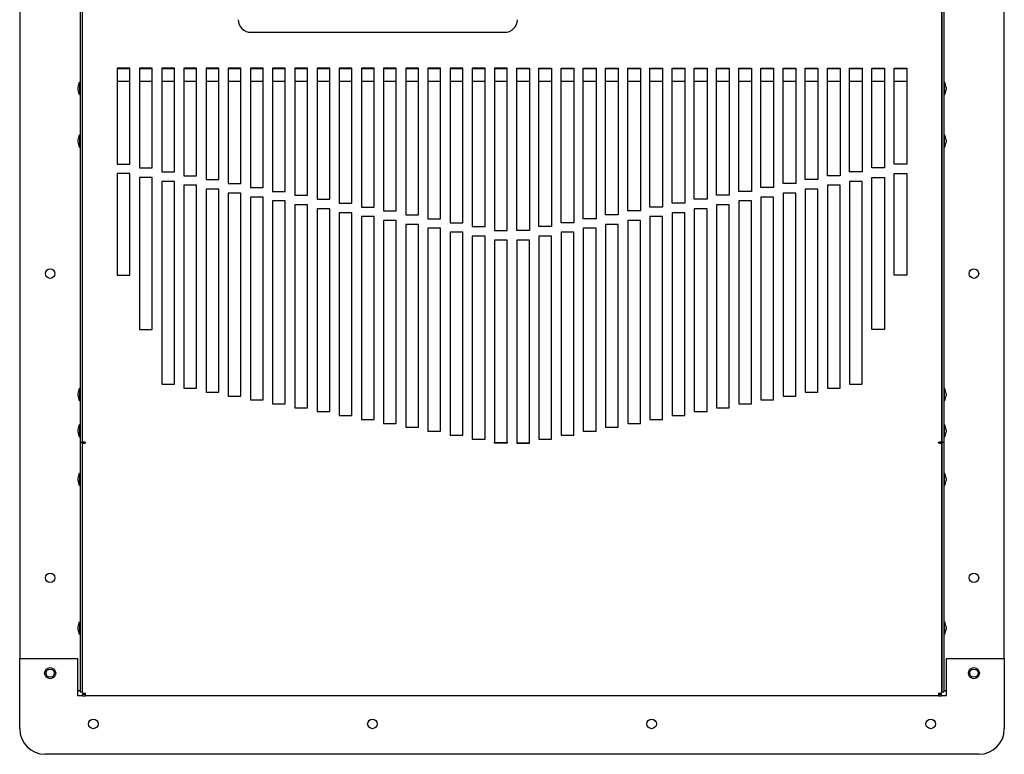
# Model space of a CAD drawing. Extents: x 2.3 to 81.4, y 2.2 to 50.9.
# Tile 1 of 16: x 2.3 to 21.7, y 4.6 to 19.1. Entities that reach past the tile are written whole.
import ezdxf

# ---------------------------------------------------------------- set-up
doc = ezdxf.new("R2010")
doc.units = 0
doc.layers.add('BODY', color=3, linetype='CONTINUOUS')

msp = doc.modelspace()

# ---------------------------------------------------------------- linework, layer by layer
at = {"layer": 'BODY', "linetype": 'CONTINUOUS'}
for p, q in [((2.324, 33.695), (2.324, 6.517)), ((21.724, 6.517), (21.724, 33.695)), ((3.518, 22.647), (3.518, 10.78)), ((3.554, 22.647), (3.554, 10.78)), ((3.554, 22.627), (3.554, 10.8)), ((20.494, 22.647), (20.494, 10.78)), ((20.494, 10.8), (20.494, 22.627)), ((20.53, 22.647), (20.53, 10.78)), ((6.879, 18.862), (11.88, 18.862)), ((4.246, 18.154), (4.246, 16.265)), ((4.496, 18.154), (4.246, 18.154)), ((4.246, 18.15), (4.496, 18.15)), ((4.496, 16.265), (4.496, 18.154)), ((4.934, 18.154), (4.684, 18.154)), ((4.684, 18.154), (4.684, 16.188)), ((4.684, 18.15), (4.934, 18.15)), ((4.934, 16.188), (4.934, 18.154)), ((5.371, 18.154), (5.121, 18.154)), ((5.121, 18.154), (5.121, 16.111)), ((5.121, 18.15), (5.371, 18.15)), ((5.371, 16.111), (5.371, 18.154)), ((5.808, 18.154), (5.558, 18.154)), ((5.558, 18.154), (5.558, 16.034)), ((5.558, 18.15), (5.808, 18.15)), ((5.808, 16.034), (5.808, 18.154)), ((6.245, 18.154), (5.995, 18.154)), ((5.995, 18.154), (5.995, 15.957)), ((5.995, 18.15), (6.245, 18.15)), ((6.245, 15.957), (6.245, 18.154)), ((6.433, 18.154), (6.433, 15.879)), ((6.683, 18.154), (6.433, 18.154)), ((6.433, 18.15), (6.683, 18.15)), ((6.683, 15.879), (6.683, 18.154)), ((6.87, 18.154), (6.87, 15.802)), ((7.12, 18.154), (6.87, 18.154)), ((6.87, 18.15), (7.12, 18.15)), ((7.12, 15.802), (7.12, 18.154)), ((7.557, 18.154), (7.307, 18.154)), ((7.307, 18.154), (7.307, 15.725)), ((7.307, 18.15), (7.557, 18.15)), ((7.557, 15.725), (7.557, 18.154)), ((7.994, 18.154), (7.744, 18.154)), ((7.744, 18.154), (7.744, 15.648)), ((7.744, 18.15), (7.994, 18.15)), ((7.994, 15.648), (7.994, 18.154)), ((8.432, 18.154), (8.182, 18.154)), ((8.182, 18.154), (8.182, 15.571)), ((8.182, 18.15), (8.432, 18.15)), ((8.432, 15.571), (8.432, 18.154)), ((8.869, 18.154), (8.619, 18.154)), ((8.619, 18.154), (8.619, 15.494)), ((8.619, 18.15), (8.869, 18.15)), ((8.869, 15.494), (8.869, 18.154)), ((9.306, 18.154), (9.056, 18.154)), ((9.056, 18.154), (9.056, 15.417)), ((9.056, 18.15), (9.306, 18.15)), ((9.306, 15.417), (9.306, 18.154)), ((9.743, 18.154), (9.493, 18.154)), ((9.493, 18.154), (9.493, 15.34)), ((9.493, 18.15), (9.743, 18.15)), ((9.743, 15.34), (9.743, 18.154)), ((10.181, 18.154), (9.931, 18.154)), ((9.931, 18.154), (9.931, 15.263)), ((9.931, 18.15), (10.181, 18.15)), ((10.181, 15.263), (10.181, 18.154)), ((10.368, 18.154), (10.368, 15.186)), ((10.618, 18.154), (10.368, 18.154)), ((10.368, 18.15), (10.618, 18.15)), ((10.618, 15.186), (10.618, 18.154)), ((11.055, 18.154), (10.805, 18.154)), ((10.805, 18.154), (10.805, 15.108)), ((10.805, 18.15), (11.055, 18.15)), ((11.055, 15.108), (11.055, 18.154)), ((11.242, 18.154), (11.242, 15.031)), ((11.492, 18.154), (11.242, 18.154)), ((11.242, 18.15), (11.492, 18.15)), ((11.492, 15.031), (11.492, 18.154)), ((11.68, 18.154), (11.68, 14.954)), ((11.93, 18.154), (11.68, 18.154)), ((11.68, 18.15), (11.93, 18.15)), ((11.93, 14.954), (11.93, 18.154)), ((12.118, 18.154), (12.368, 18.154)), ((12.118, 14.954), (12.118, 18.154)), ((12.118, 18.15), (12.368, 18.15)), ((12.368, 18.154), (12.368, 14.954)), ((12.555, 18.154), (12.805, 18.154)), ((12.555, 15.031), (12.555, 18.154)), ((12.555, 18.15), (12.805, 18.15)), ((12.805, 18.154), (12.805, 15.031)), ((12.992, 15.108), (12.992, 18.154)), ((12.992, 18.154), (13.242, 18.154)), ((12.992, 18.15), (13.242, 18.15)), ((13.242, 18.154), (13.242, 15.108)), ((13.429, 15.186), (13.429, 18.154)), ((13.429, 18.154), (13.679, 18.154)), ((13.429, 18.15), (13.679, 18.15)), ((13.679, 18.154), (13.679, 15.186)), ((13.867, 18.154), (14.117, 18.154)), ((13.867, 15.263), (13.867, 18.154)), ((13.867, 18.15), (14.117, 18.15)), ((14.117, 18.154), (14.117, 15.263)), ((14.304, 18.154), (14.554, 18.154)), ((14.304, 15.34), (14.304, 18.154)), ((14.304, 18.15), (14.554, 18.15)), ((14.554, 18.154), (14.554, 15.34)), ((14.741, 15.417), (14.741, 18.154)), ((14.741, 18.154), (14.991, 18.154)), ((14.741, 18.15), (14.991, 18.15)), ((14.991, 18.154), (14.991, 15.417)), ((15.178, 15.494), (15.178, 18.154)), ((15.178, 18.154), (15.428, 18.154)), ((15.178, 18.15), (15.428, 18.15)), ((15.428, 18.154), (15.428, 15.494)), ((15.616, 18.154), (15.866, 18.154)), ((15.616, 15.571), (15.616, 18.154)), ((15.616, 18.15), (15.866, 18.15)), ((15.866, 18.154), (15.866, 15.571)), ((16.053, 18.154), (16.303, 18.154)), ((16.053, 15.648), (16.053, 18.154)), ((16.053, 18.15), (16.303, 18.15)), ((16.303, 18.154), (16.303, 15.648)), ((16.49, 18.154), (16.74, 18.154)), ((16.49, 15.725), (16.49, 18.154)), ((16.49, 18.15), (16.74, 18.15)), ((16.74, 18.154), (16.74, 15.725)), ((16.927, 18.154), (17.177, 18.154)), ((16.927, 15.802), (16.927, 18.154)), ((16.927, 18.15), (17.177, 18.15)), ((17.177, 18.154), (17.177, 15.802)), ((17.365, 18.154), (17.615, 18.154)), ((17.365, 15.879), (17.365, 18.154)), ((17.365, 18.15), (17.615, 18.15)), ((17.615, 18.154), (17.615, 15.879)), ((17.802, 18.154), (18.052, 18.154)), ((17.802, 15.957), (17.802, 18.154)), ((17.802, 18.15), (18.052, 18.15)), ((18.052, 18.154), (18.052, 15.957)), ((18.239, 16.034), (18.239, 18.154)), ((18.239, 18.154), (18.489, 18.154)), ((18.239, 18.15), (18.489, 18.15)), ((18.489, 18.154), (18.489, 16.034)), ((18.676, 16.111), (18.676, 18.154)), ((18.676, 18.154), (18.926, 18.154)), ((18.676, 18.15), (18.926, 18.15)), ((18.926, 18.154), (18.926, 16.111)), ((19.114, 16.188), (19.114, 18.154)), ((19.114, 18.154), (19.364, 18.154)), ((19.114, 18.15), (19.364, 18.15)), ((19.364, 18.154), (19.364, 16.188)), ((19.551, 16.265), (19.551, 18.154)), ((19.551, 18.154), (19.801, 18.154)), ((19.551, 18.15), (19.801, 18.15)), ((19.801, 18.154), (19.801, 16.265)), ((3.518, 17.865), (3.503, 17.88)), ((3.503, 17.88), (3.503, 17.63)), ((4.496, 17.89), (4.246, 17.89)), ((4.934, 17.89), (4.684, 17.89)), ((5.371, 17.89), (5.121, 17.89)), ((5.808, 17.89), (5.558, 17.89)), ((6.245, 17.89), (5.995, 17.89)), ((6.683, 17.89), (6.433, 17.89)), ((7.12, 17.89), (6.87, 17.89)), ((7.557, 17.89), (7.307, 17.89)), ((7.994, 17.89), (7.744, 17.89)), ((8.432, 17.89), (8.182, 17.89)), ((8.869, 17.89), (8.619, 17.89)), ((9.306, 17.89), (9.056, 17.89)), ((9.743, 17.89), (9.493, 17.89)), ((10.181, 17.89), (9.931, 17.89)), ((10.618, 17.89), (10.368, 17.89)), ((11.055, 17.89), (10.805, 17.89)), ((11.492, 17.89), (11.242, 17.89)), ((11.93, 17.89), (11.68, 17.89)), ((12.368, 17.89), (12.118, 17.89)), ((12.805, 17.89), (12.555, 17.89)), ((13.242, 17.89), (12.992, 17.89)), ((13.679, 17.89), (13.429, 17.89)), ((14.117, 17.89), (13.867, 17.89)), ((14.554, 17.89), (14.304, 17.89)), ((14.991, 17.89), (14.741, 17.89)), ((15.428, 17.89), (15.178, 17.89)), ((15.866, 17.89), (15.616, 17.89)), ((16.303, 17.89), (16.053, 17.89)), ((16.74, 17.89), (16.49, 17.89)), ((17.177, 17.89), (16.927, 17.89)), ((17.615, 17.89), (17.365, 17.89)), ((18.052, 17.89), (17.802, 17.89)), ((18.489, 17.89), (18.239, 17.89)), ((18.926, 17.89), (18.676, 17.89)), ((19.364, 17.89), (19.114, 17.89)), ((19.801, 17.89), (19.551, 17.89)), ((20.545, 17.88), (20.53, 17.865)), ((20.545, 17.755), (20.545, 17.88)), ((3.473, 17.73), (3.473, 17.78)), ((20.545, 17.63), (20.545, 17.755)), ((20.575, 17.78), (20.575, 17.755)), ((20.575, 17.755), (20.575, 17.73)), ((3.503, 17.63), (3.518, 17.645)), ((20.53, 17.645), (20.545, 17.63)), ((3.473, 16.693), (3.473, 16.743)), ((3.518, 16.828), (3.503, 16.843)), ((3.503, 16.843), (3.503, 16.593)), ((20.545, 16.843), (20.53, 16.828)), ((20.545, 16.718), (20.545, 16.843)), ((20.545, 16.593), (20.545, 16.718)), ((20.575, 16.743), (20.575, 16.718)), ((20.575, 16.718), (20.575, 16.693)), ((3.503, 16.593), (3.518, 16.608)), ((20.53, 16.608), (20.545, 16.593)), ((4.246, 16.265), (4.496, 16.265)), ((4.684, 16.188), (4.934, 16.188)), ((5.121, 16.111), (5.371, 16.111)), ((18.926, 16.111), (18.676, 16.111)), ((19.364, 16.188), (19.114, 16.188)), ((19.801, 16.265), (19.551, 16.265)), ((4.496, 16.077), (4.246, 16.077)), ((4.246, 16.077), (4.246, 14.077)), ((4.496, 14.077), (4.496, 16.077)), ((4.934, 16), (4.684, 16)), ((4.684, 16), (4.684, 13)), ((4.934, 13), (4.934, 16)), ((5.371, 15.923), (5.121, 15.923)), ((5.121, 15.923), (5.121, 11.923)), ((5.371, 11.923), (5.371, 15.923)), ((5.558, 16.034), (5.808, 16.034)), ((5.995, 15.957), (6.245, 15.957)), ((18.052, 15.957), (17.802, 15.957)), ((18.489, 16.034), (18.239, 16.034)), ((18.926, 15.923), (18.676, 15.923)), ((18.676, 15.923), (18.676, 11.923)), ((18.926, 11.923), (18.926, 15.923)), ((19.114, 13), (19.114, 16)), ((19.114, 16), (19.364, 16)), ((19.364, 16), (19.364, 13)), ((19.551, 16.077), (19.801, 16.077)), ((19.551, 14.077), (19.551, 16.077)), ((19.801, 16.077), (19.801, 14.077)), ((5.558, 15.846), (5.558, 11.846)), ((5.808, 15.846), (5.558, 15.846)), ((5.808, 11.846), (5.808, 15.846)), ((6.245, 15.769), (5.995, 15.769)), ((5.995, 15.769), (5.995, 11.769)), ((6.245, 11.769), (6.245, 15.769)), ((6.433, 15.879), (6.683, 15.879)), ((6.87, 15.802), (7.12, 15.802)), ((7.307, 15.725), (7.557, 15.725)), ((16.74, 15.725), (16.49, 15.725)), ((17.177, 15.802), (16.927, 15.802)), ((17.615, 15.879), (17.365, 15.879)), ((18.052, 15.769), (17.802, 15.769)), ((17.802, 15.769), (17.802, 11.769)), ((18.052, 11.769), (18.052, 15.769)), ((18.489, 15.846), (18.239, 15.846)), ((18.239, 15.846), (18.239, 11.846)), ((18.489, 11.846), (18.489, 15.846)), ((6.683, 15.691), (6.433, 15.691)), ((6.433, 15.691), (6.433, 11.691)), ((6.683, 11.691), (6.683, 15.691)), ((7.12, 15.614), (6.87, 15.614)), ((6.87, 15.614), (6.87, 11.614)), ((7.12, 11.614), (7.12, 15.614)), ((7.307, 15.537), (7.307, 11.537)), ((7.557, 15.537), (7.307, 15.537)), ((7.557, 11.537), (7.557, 15.537)), ((7.744, 15.648), (7.994, 15.648)), ((8.182, 15.571), (8.432, 15.571)), ((15.866, 15.571), (15.616, 15.571)), ((16.303, 15.648), (16.053, 15.648)), ((16.74, 15.537), (16.49, 15.537)), ((16.49, 15.537), (16.49, 11.537)), ((16.74, 11.537), (16.74, 15.537)), ((17.177, 15.614), (16.927, 15.614)), ((16.927, 15.614), (16.927, 11.614)), ((17.177, 11.614), (17.177, 15.614)), ((17.615, 15.691), (17.365, 15.691)), ((17.365, 15.691), (17.365, 11.691)), ((17.615, 11.691), (17.615, 15.691)), ((7.744, 15.46), (7.744, 11.46)), ((7.994, 15.46), (7.744, 15.46)), ((7.994, 11.46), (7.994, 15.46)), ((8.432, 15.383), (8.182, 15.383)), ((8.182, 15.383), (8.182, 11.383)), ((8.432, 11.383), (8.432, 15.383)), ((8.619, 15.494), (8.869, 15.494)), ((9.056, 15.417), (9.306, 15.417)), ((9.493, 15.34), (9.743, 15.34)), ((14.554, 15.34), (14.304, 15.34)), ((14.991, 15.417), (14.741, 15.417)), ((15.428, 15.494), (15.178, 15.494)), ((15.866, 15.383), (15.616, 15.383)), ((15.616, 15.383), (15.616, 11.383)), ((15.866, 11.383), (15.866, 15.383)), ((16.303, 15.46), (16.053, 15.46)), ((16.053, 15.46), (16.053, 11.46)), ((16.303, 11.46), (16.303, 15.46)), ((8.619, 15.306), (8.619, 11.306)), ((8.869, 15.306), (8.619, 15.306)), ((8.869, 11.306), (8.869, 15.306)), ((9.056, 15.229), (9.056, 11.229)), ((9.306, 15.229), (9.056, 15.229)), ((9.306, 11.229), (9.306, 15.229)), ((9.743, 15.152), (9.493, 15.152)), ((9.493, 15.152), (9.493, 11.152)), ((9.743, 11.152), (9.743, 15.152)), ((9.931, 15.263), (10.181, 15.263)), ((10.368, 15.186), (10.618, 15.186)), ((13.679, 15.186), (13.429, 15.186)), ((14.117, 15.263), (13.867, 15.263)), ((14.554, 15.152), (14.304, 15.152)), ((14.304, 15.152), (14.304, 11.152)), ((14.554, 11.152), (14.554, 15.152)), ((14.741, 15.229), (14.741, 11.229)), ((14.991, 15.229), (14.741, 15.229)), ((14.991, 11.229), (14.991, 15.229)), ((15.428, 15.306), (15.178, 15.306)), ((15.178, 15.306), (15.178, 11.306)), ((15.428, 11.306), (15.428, 15.306)), ((10.181, 15.075), (9.931, 15.075)), ((9.931, 15.075), (9.931, 11.075)), ((10.181, 11.075), (10.181, 15.075)), ((10.368, 14.998), (10.368, 10.998)), ((10.618, 14.998), (10.368, 14.998)), ((10.618, 10.998), (10.618, 14.998)), ((10.805, 15.108), (11.055, 15.108)), ((11.242, 15.031), (11.492, 15.031)), ((11.68, 14.954), (11.93, 14.954)), ((12.368, 14.954), (12.118, 14.954)), ((12.805, 15.031), (12.555, 15.031)), ((13.242, 15.108), (12.992, 15.108)), ((13.679, 14.998), (13.429, 14.998)), ((13.429, 14.998), (13.429, 10.998)), ((13.679, 10.998), (13.679, 14.998)), ((14.117, 15.075), (13.867, 15.075)), ((13.867, 15.075), (13.867, 11.075)), ((14.117, 11.075), (14.117, 15.075)), ((11.055, 14.92), (10.805, 14.92)), ((10.805, 14.92), (10.805, 10.92)), ((11.055, 10.92), (11.055, 14.92)), ((11.492, 14.843), (11.242, 14.843)), ((11.242, 14.843), (11.242, 10.843)), ((11.492, 10.843), (11.492, 14.843)), ((11.68, 14.766), (11.68, 10.78)), ((11.93, 14.766), (11.68, 14.766)), ((11.93, 10.78), (11.93, 14.766)), ((12.368, 14.766), (12.118, 14.766)), ((12.118, 14.766), (12.118, 10.78)), ((12.368, 10.78), (12.368, 14.766)), ((12.805, 14.843), (12.555, 14.843)), ((12.555, 14.843), (12.555, 10.843)), ((12.805, 10.843), (12.805, 14.843)), ((13.242, 14.92), (12.992, 14.92)), ((12.992, 14.92), (12.992, 10.92)), ((13.242, 10.92), (13.242, 14.92)), ((4.246, 14.077), (4.496, 14.077)), ((19.801, 14.077), (19.551, 14.077)), ((4.684, 13), (4.934, 13)), ((19.364, 13), (19.114, 13)), ((3.518, 11.828), (3.503, 11.843)), ((3.503, 11.843), (3.503, 11.593)), ((5.121, 11.923), (5.371, 11.923)), ((5.558, 11.846), (5.808, 11.846)), ((18.239, 11.846), (18.489, 11.846)), ((18.676, 11.923), (18.926, 11.923)), ((20.545, 11.843), (20.53, 11.828)), ((20.545, 11.718), (20.545, 11.843)), ((3.473, 11.693), (3.473, 11.743)), ((5.995, 11.769), (6.245, 11.769)), ((6.433, 11.691), (6.683, 11.691)), ((17.365, 11.691), (17.615, 11.691)), ((17.802, 11.769), (18.052, 11.769)), ((20.545, 11.593), (20.545, 11.718)), ((20.575, 11.743), (20.575, 11.718)), ((20.575, 11.718), (20.575, 11.693)), ((3.503, 11.593), (3.518, 11.608)), ((6.87, 11.614), (7.12, 11.614)), ((7.307, 11.537), (7.557, 11.537)), ((7.744, 11.46), (7.994, 11.46)), ((16.053, 11.46), (16.303, 11.46)), ((16.49, 11.537), (16.74, 11.537)), ((16.927, 11.614), (17.177, 11.614)), ((20.53, 11.608), (20.545, 11.593)), ((8.182, 11.383), (8.432, 11.383)), ((8.619, 11.306), (8.869, 11.306)), ((15.178, 11.306), (15.428, 11.306)), ((15.616, 11.383), (15.866, 11.383)), ((3.518, 11.115), (3.503, 11.13)), ((3.503, 11.13), (3.503, 10.88)), ((9.056, 11.229), (9.306, 11.229)), ((9.493, 11.152), (9.743, 11.152)), ((9.931, 11.075), (10.181, 11.075)), ((13.867, 11.075), (14.117, 11.075)), ((14.304, 11.152), (14.554, 11.152)), ((14.741, 11.229), (14.991, 11.229)), ((20.545, 11.13), (20.53, 11.115)), ((20.545, 11.005), (20.545, 11.13)), ((3.473, 10.98), (3.473, 11.03)), ((3.503, 10.88), (3.518, 10.895)), ((10.368, 10.998), (10.618, 10.998)), ((10.805, 10.92), (11.055, 10.92)), ((12.992, 10.92), (13.242, 10.92)), ((13.429, 10.998), (13.679, 10.998)), ((20.53, 10.895), (20.545, 10.88)), ((20.545, 10.88), (20.545, 11.005)), ((20.575, 11.03), (20.575, 11.005)), ((20.575, 11.005), (20.575, 10.98)), ((3.518, 10.78), (3.554, 10.78)), ((3.518, 10.78), (3.518, 5.857)), ((3.554, 10.78), (3.554, 5.857)), ((3.59, 10.765), (3.554, 10.765)), ((3.554, 10.761), (3.554, 5.845)), ((3.554, 10.761), (3.562, 10.761)), ((3.586, 10.787), (3.586, 10.765)), ((3.62, 10.766), (3.62, 10.78)), ((11.242, 10.843), (11.492, 10.843)), ((11.68, 10.766), (11.68, 10.78)), ((11.68, 10.77), (11.93, 10.77)), ((11.68, 10.759), (11.68, 10.766)), ((11.93, 10.766), (11.68, 10.766)), ((11.93, 10.759), (11.68, 10.759)), ((11.93, 10.78), (11.93, 10.766)), ((11.93, 10.766), (11.93, 10.759)), ((12.118, 10.78), (12.118, 10.766)), ((12.118, 10.77), (12.368, 10.77)), ((12.118, 10.766), (12.118, 10.759)), ((12.118, 10.766), (12.368, 10.766)), ((12.118, 10.759), (12.368, 10.759)), ((12.368, 10.766), (12.368, 10.78)), ((12.368, 10.759), (12.368, 10.766)), ((12.555, 10.843), (12.805, 10.843)), ((20.428, 10.766), (20.428, 10.78)), ((20.494, 10.765), (20.458, 10.765)), ((20.461, 10.765), (20.461, 10.787)), ((20.494, 10.761), (20.485, 10.761)), ((20.494, 10.78), (20.53, 10.78)), ((20.494, 10.78), (20.494, 5.857)), ((20.494, 5.845), (20.494, 10.761)), ((20.53, 10.78), (20.53, 5.857)), ((3.518, 10.158), (3.503, 10.173)), ((3.503, 10.173), (3.503, 9.923)), ((20.545, 10.173), (20.53, 10.158)), ((20.545, 10.048), (20.545, 10.173)), ((3.473, 10.023), (3.473, 10.073)), ((3.503, 9.923), (3.518, 9.938)), ((20.53, 9.938), (20.545, 9.923)), ((20.545, 9.923), (20.545, 10.048)), ((20.575, 10.073), (20.575, 10.048)), ((20.575, 10.048), (20.575, 10.023)), ((3.518, 7.226), (3.503, 7.241)), ((3.503, 7.241), (3.503, 6.991)), ((20.545, 7.241), (20.53, 7.226)), ((20.545, 7.116), (20.545, 7.241)), ((3.473, 7.091), (3.473, 7.141)), ((3.503, 6.991), (3.518, 7.006)), ((20.53, 7.006), (20.545, 6.991)), ((20.545, 6.991), (20.545, 7.116)), ((20.575, 7.141), (20.575, 7.116)), ((20.575, 7.116), (20.575, 7.091)), ((2.324, 5.897), (2.324, 6.517)), ((2.324, 6.517), (3.464, 6.517)), ((3.464, 6.517), (3.464, 5.897)), ((20.584, 6.517), (21.724, 6.517)), ((20.584, 5.897), (20.584, 6.517)), ((21.724, 6.517), (21.724, 5.897)), ((2.324, 5.832), (2.324, 5.897)), ((2.324, 5.808), (2.324, 5.832)), ((3.464, 5.897), (3.464, 5.832)), ((3.464, 5.876), (3.483, 5.876)), ((3.464, 5.832), (3.464, 5.808)), ((3.518, 5.876), (3.483, 5.876)), ((3.518, 5.857), (3.554, 5.857)), ((20.494, 5.857), (20.53, 5.857)), ((20.565, 5.876), (20.53, 5.876)), ((20.565, 5.876), (20.584, 5.876)), ((20.584, 5.832), (20.584, 5.897)), ((20.584, 5.808), (20.584, 5.832)), ((21.724, 5.897), (21.724, 5.832)), ((21.724, 5.832), (21.724, 5.808)), ((2.324, 5.786), (2.324, 5.808)), ((2.324, 5.127), (2.324, 5.786)), ((3.464, 5.808), (3.464, 5.786)), ((3.464, 5.786), (3.464, 5.786)), ((3.464, 5.786), (3.56, 5.786)), ((3.56, 5.816), (3.56, 5.815)), ((3.616, 5.816), (3.56, 5.816)), ((3.56, 5.779), (3.56, 5.815)), ((3.56, 5.815), (3.615, 5.815)), ((3.56, 5.779), (3.615, 5.779)), ((3.615, 5.815), (3.615, 5.779)), ((20.432, 5.779), (3.615, 5.779)), ((20.488, 5.816), (20.431, 5.816)), ((20.432, 5.815), (20.432, 5.779)), ((20.432, 5.815), (20.488, 5.815)), ((20.432, 5.779), (20.488, 5.779)), ((20.488, 5.815), (20.488, 5.816)), ((20.488, 5.779), (20.488, 5.815)), ((20.488, 5.786), (20.584, 5.786)), ((20.584, 5.786), (20.584, 5.808)), ((20.584, 5.786), (20.584, 5.786)), ((21.724, 5.808), (21.724, 5.786)), ((21.724, 5.786), (21.724, 5.127)), ((21.224, 4.627), (2.824, 4.627))]:
    msp.add_line(p, q, dxfattribs=at)
for points in [[(3.604, 10.768), (3.608, 10.77), (3.62, 10.774)], [(20.428, 10.774), (20.439, 10.77), (20.443, 10.768)]]:
    msp.add_lwpolyline(points, dxfattribs=at)
for centre, radius in [((2.924, 14.106), 0.0945), ((21.124, 14.106), 0.0945), ((2.924, 8.106), 0.0945), ((21.124, 8.106), 0.0945), ((2.924, 6.227), 0.109), ((2.924, 6.227), 0.0815), ((21.124, 6.227), 0.109), ((21.124, 6.227), 0.0815), ((3.774, 5.227), 0.0945), ((9.274, 5.227), 0.0945), ((14.774, 5.227), 0.0945), ((20.274, 5.227), 0.0945)]:
    msp.add_circle(centre, radius, dxfattribs=at)
for centre, radius, start, end in [((6.879, 19.111), 0.249, 179.9999, 270.0001), ((11.88, 19.111), 0.249, 269.9999, 0.0001), ((3.66, 17.778), 0.188, 147.1355, 179.466), ((20.387, 17.778), 0.187, 0.534, 32.8645), ((3.66, 17.732), 0.188, 180.534, 212.8645), ((20.387, 17.732), 0.187, 327.1355, 359.466), ((3.66, 16.742), 0.188, 147.1355, 179.466), ((3.66, 16.695), 0.188, 180.534, 212.8645), ((20.387, 16.742), 0.188, 0.534, 32.8645), ((20.387, 16.695), 0.188, 327.1355, 359.466), ((3.66, 11.742), 0.188, 147.1355, 179.466), ((20.387, 11.742), 0.188, 0.534, 32.8645), ((3.66, 11.695), 0.187, 180.534, 212.8645), ((20.387, 11.695), 0.188, 327.1355, 359.466), ((3.66, 11.028), 0.188, 147.1355, 179.466), ((20.387, 11.028), 0.187, 0.534, 32.8645), ((3.66, 10.982), 0.187, 180.534, 212.8645), ((20.387, 10.982), 0.188, 327.1355, 359.466), ((3.625, 10.919), 0.139, 238.9525, 267.6521), ((3.567, 11.002), 0.241, 266.737, 282.5205), ((3.558, 10.908), 0.148, 271.3621, 288.3495), ((20.422, 10.919), 0.139, 272.3479, 301.0475), ((20.48, 11.002), 0.241, 257.4795, 273.263), ((20.488, 10.906), 0.145, 251.4872, 268.8012), ((3.66, 10.071), 0.188, 147.1355, 179.466), ((20.387, 10.071), 0.188, 0.534, 32.8645), ((3.66, 10.025), 0.187, 180.534, 212.8645), ((20.387, 10.025), 0.188, 327.1355, 359.466), ((3.66, 7.139), 0.188, 147.1355, 179.466), ((20.387, 7.139), 0.188, 0.534, 32.8645), ((3.66, 7.093), 0.188, 180.534, 212.8645), ((20.387, 7.093), 0.188, 327.1355, 359.466), ((3.604, 5.919), 0.0897, 235.92, 280.1216), ((3.311, 5.83), 0.308, 350.4258, 0.1332), ((3.572, 5.833), 0.047, 337.8936, 357.9729), ((20.443, 5.919), 0.0897, 259.8784, 304.08), ((20.736, 5.83), 0.308, 179.8668, 189.5742), ((20.475, 5.833), 0.047, 182.0283, 202.1072), ((2.824, 5.127), 0.5, 180, 270), ((21.224, 5.127), 0.5, 270, 0)]:
    msp.add_arc(centre, radius, start, end, dxfattribs=at)

doc.saveas('drawing.dxf')
